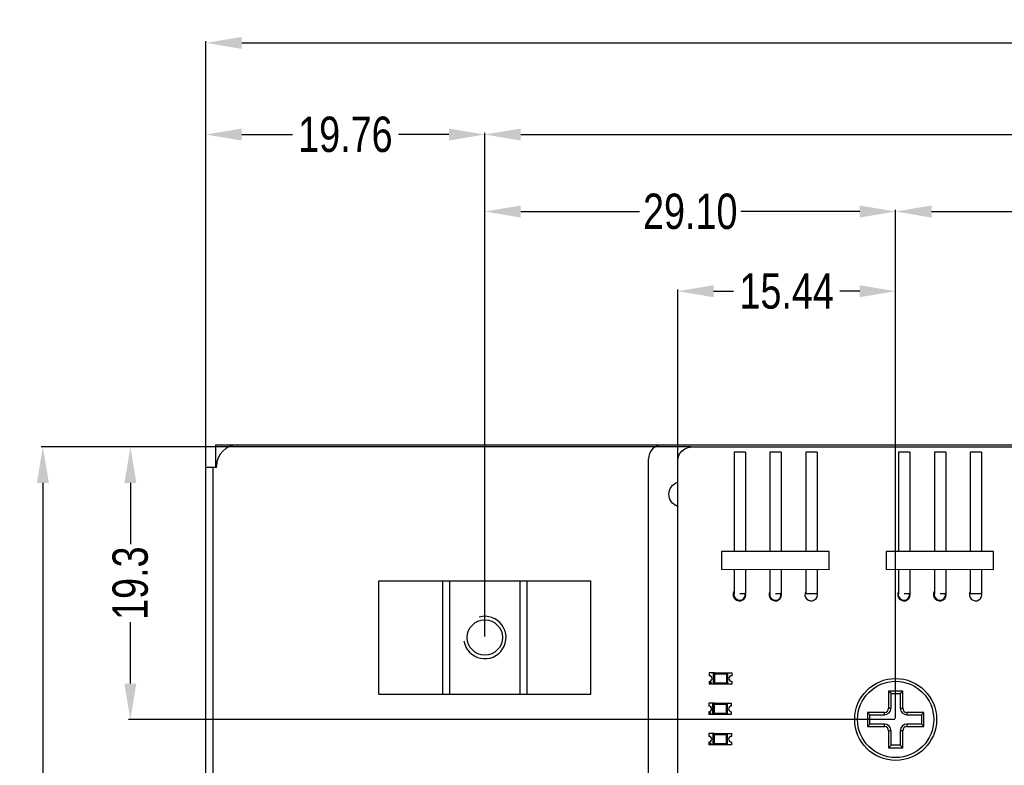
# Model space of a CAD drawing. Header units: millimetres. Extents: x 718 to 1157, y -195 to -52.
# Tile 63 of 156: x 958 to 1028, y -105 to -52. Entities that reach past the tile are written whole.
import ezdxf

# ---------------------------------------------------------------- set-up
doc = ezdxf.new("R2010")
doc.units = ezdxf.units.MM
doc.header["$LTSCALE"] = 1.21
doc.header["$MEASUREMENT"] = 0
doc.header["$PDMODE"] = 3
doc.header["$PDSIZE"] = 0.3125
doc.layers.get('0').update_dxf_attribs({"linetype": 'CONTINUOUS'})
doc.layers.get('DEFPOINTS').update_dxf_attribs({"linetype": 'CONTINUOUS'})
doc.layers.add('Dim', color=3, linetype='CONTINUOUS', lineweight=25)
doc.styles.get("Standard").update_dxf_attribs({"font": 'txt', "width": 0.8})
doc.dimstyles.get("Standard").update_dxf_attribs({"dimtxt": 0.15625, "dimasz": 0.1875, "dimexe": 0.125, "dimexo": 0.0625, "dimgap": 0.09, "dimtad": 0, "dimtih": 1, "dimtoh": 1, "dimzin": 4, "dimdsep": 46, "dimtxsty": 'Standard', "dimblk": '_FILLED', "dimblk1": '_FILLED', "dimblk2": '_FILLED', "dimcen": 0.09, "dimazin": 1, "dimtp": 0.01, "dimtm": 0.01, "dimtfac": 1, "dimtofl": 0, "dimtmove": 0, "dimatfit": 3, "dimldrblk": '_FILLED', "dimfxl": 1, "dimtolj": 1, "dimtzin": 4, "dimarcsym": 0})

# ---------------------------------------------------------------- blocks, each defined once
blk = doc.blocks.new('_FILLED')
at = {"color": 0, "linetype": 'ByBlock'}
blk.add_solid([(0, 0), (-1, 0.167), (-1, -0.167)], dxfattribs=at)
blk = doc.blocks.new('*D35')
at = {"layer": 'DEFPOINTS', "color": 0}
for p in [(971.528, -60.38), (971.528, -83.944), (991.288, -95.98)]:
    blk.add_point(p, dxfattribs=at)
at = {"layer": 'Dim', "color": 0, "lineweight": -2}
for p, q in [((971.528, -83.881), (971.528, -60.255)), ((974.068, -60.38), (977.651, -60.38)), ((988.748, -60.38), (985.165, -60.38)), ((991.288, -95.917), (991.288, -60.255))]:
    blk.add_line(p, q, dxfattribs=at)
at = {"layer": 'Dim', "color": 0, "lineweight": -2, "xscale": 2.54, "yscale": 2.54, "zscale": 2.54, "rotation": 180}
blk.add_blockref('_FILLED', (971.528, -60.38), dxfattribs=at)
at = {"layer": 'Dim', "color": 0, "lineweight": -2, "xscale": 2.54, "yscale": 2.54, "zscale": 2.54}
blk.add_blockref('_FILLED', (991.288, -60.38), dxfattribs=at)
at = {"layer": 'Dim', "color": 0, "insert": (981.408, -60.38), "char_height": 2.5, "attachment_point": 5, "line_spacing_factor": 2.5}
blk.add_mtext('\\A1;19.76', dxfattribs=at)
blk = doc.blocks.new('*D36')
at = {"layer": 'DEFPOINTS', "color": 0}
for p in [(1117.488, -60.38), (991.288, -95.917), (1117.488, -95.98)]:
    blk.add_point(p, dxfattribs=at)
at = {"layer": 'Dim', "color": 0, "lineweight": -2}
for p, q in [((991.288, -95.855), (991.288, -60.255)), ((993.828, -60.38), (1049.798, -60.38)), ((1114.948, -60.38), (1058.978, -60.38)), ((1117.488, -95.917), (1117.488, -60.255))]:
    blk.add_line(p, q, dxfattribs=at)
at = {"layer": 'Dim', "color": 0, "lineweight": -2, "xscale": 2.54, "yscale": 2.54, "zscale": 2.54, "rotation": 180}
blk.add_blockref('_FILLED', (991.288, -60.38), dxfattribs=at)
at = {"layer": 'Dim', "color": 0, "lineweight": -2, "xscale": 2.54, "yscale": 2.54, "zscale": 2.54}
blk.add_blockref('_FILLED', (1117.488, -60.38), dxfattribs=at)
at = {"layer": 'Dim', "color": 0, "insert": (1054.388, -60.38), "char_height": 2.5, "attachment_point": 5, "line_spacing_factor": 2.5}
blk.add_mtext('\\A1;126.20', dxfattribs=at)
blk = doc.blocks.new('*D39')
at = {"layer": 'DEFPOINTS', "color": 0}
for p in [(1078.388, -65.829), (1020.388, -101.78), (1078.388, -101.78)]:
    blk.add_point(p, dxfattribs=at)
at = {"layer": 'Dim', "color": 0, "lineweight": -2}
for p, q in [((1020.388, -101.717), (1020.388, -65.704)), ((1022.928, -65.829), (1045.631, -65.829)), ((1075.848, -65.829), (1053.145, -65.829)), ((1078.388, -101.717), (1078.388, -65.704))]:
    blk.add_line(p, q, dxfattribs=at)
at = {"layer": 'Dim', "color": 0, "lineweight": -2, "xscale": 2.54, "yscale": 2.54, "zscale": 2.54, "rotation": 180}
blk.add_blockref('_FILLED', (1020.388, -65.829), dxfattribs=at)
at = {"layer": 'Dim', "color": 0, "lineweight": -2, "xscale": 2.54, "yscale": 2.54, "zscale": 2.54}
blk.add_blockref('_FILLED', (1078.388, -65.829), dxfattribs=at)
at = {"layer": 'Dim', "color": 0, "insert": (1049.388, -65.829), "char_height": 2.5, "attachment_point": 5, "line_spacing_factor": 2.5}
blk.add_mtext('\\A1;58.00', dxfattribs=at)
blk = doc.blocks.new('*D40')
at = {"layer": 'DEFPOINTS', "color": 0}
for p in [(991.288, -65.829), (991.288, -95.917), (1020.388, -101.717)]:
    blk.add_point(p, dxfattribs=at)
at = {"layer": 'Dim', "color": 0, "lineweight": -2}
for p, q in [((991.288, -95.855), (991.288, -65.704)), ((993.828, -65.829), (1002.248, -65.829)), ((1017.848, -65.829), (1009.428, -65.829)), ((1020.388, -101.655), (1020.388, -65.704))]:
    blk.add_line(p, q, dxfattribs=at)
at = {"layer": 'Dim', "color": 0, "lineweight": -2, "xscale": 2.54, "yscale": 2.54, "zscale": 2.54, "rotation": 180}
blk.add_blockref('_FILLED', (991.288, -65.829), dxfattribs=at)
at = {"layer": 'Dim', "color": 0, "lineweight": -2, "xscale": 2.54, "yscale": 2.54, "zscale": 2.54}
blk.add_blockref('_FILLED', (1020.388, -65.829), dxfattribs=at)
at = {"layer": 'Dim', "color": 0, "insert": (1005.838, -65.829), "char_height": 2.5, "attachment_point": 5, "line_spacing_factor": 2.5}
blk.add_mtext('\\A1;29.10', dxfattribs=at)
blk = doc.blocks.new('*D43')
at = {"layer": 'DEFPOINTS', "color": 0}
for p in [(1020.388, -71.469), (1004.949, -83.495), (1020.388, -101.717)]:
    blk.add_point(p, dxfattribs=at)
at = {"layer": 'Dim', "color": 0, "lineweight": -2}
for p, q in [((1004.949, -83.432), (1004.949, -71.344)), ((1007.489, -71.469), (1008.912, -71.469)), ((1017.848, -71.469), (1016.425, -71.469)), ((1020.388, -101.655), (1020.388, -71.344))]:
    blk.add_line(p, q, dxfattribs=at)
at = {"layer": 'Dim', "color": 0, "lineweight": -2, "xscale": 2.54, "yscale": 2.54, "zscale": 2.54, "rotation": 180}
blk.add_blockref('_FILLED', (1004.949, -71.469), dxfattribs=at)
at = {"layer": 'Dim', "color": 0, "lineweight": -2, "xscale": 2.54, "yscale": 2.54, "zscale": 2.54}
blk.add_blockref('_FILLED', (1020.388, -71.469), dxfattribs=at)
at = {"layer": 'Dim', "color": 0, "insert": (1012.669, -71.469), "char_height": 2.5, "attachment_point": 5, "line_spacing_factor": 2.5}
blk.add_mtext('\\A1;15.44', dxfattribs=at)
blk = doc.blocks.new('*D45')
at = {"layer": 'DEFPOINTS', "color": 0}
for p in [(1005.958, -82.495), (959.979, -155.503), (1005.958, -155.503)]:
    blk.add_point(p, dxfattribs=at)
at = {"layer": 'Dim', "color": 0, "lineweight": -2}
for p, q in [((1005.895, -82.495), (959.854, -82.495)), ((959.979, -85.035), (959.979, -116.076)), ((959.979, -152.963), (959.979, -121.922)), ((1005.895, -155.503), (959.854, -155.503))]:
    blk.add_line(p, q, dxfattribs=at)
at = {"layer": 'Dim', "color": 0, "lineweight": -2, "xscale": 2.54, "yscale": 2.54, "zscale": 2.54}
for p, rotation in [((959.979, -82.495), 90), ((959.979, -155.503), 270)]:
    blk.add_blockref('_FILLED', p, dxfattribs=dict(at, rotation=rotation))
at = {"layer": 'Dim', "color": 0, "insert": (959.979, -118.999), "char_height": 2.5, "attachment_point": 5, "rotation": 90, "line_spacing_factor": 2.5}
blk.add_mtext('\\A1;73.0', dxfattribs=at)
blk = doc.blocks.new('*D46')
at = {"layer": 'DEFPOINTS', "color": 0}
for p in [(966.178, -82.495), (1005.958, -82.495), (1020.388, -101.78)]:
    blk.add_point(p, dxfattribs=at)
at = {"layer": 'Dim', "color": 0, "lineweight": -2}
for p, q in [((1005.895, -82.495), (966.053, -82.495)), ((966.178, -85.035), (966.178, -89.38)), ((966.178, -99.24), (966.178, -94.894)), ((1020.325, -101.78), (966.053, -101.78))]:
    blk.add_line(p, q, dxfattribs=at)
at = {"layer": 'Dim', "color": 0, "lineweight": -2, "xscale": 2.54, "yscale": 2.54, "zscale": 2.54}
for p, rotation in [((966.178, -82.495), 90), ((966.178, -101.78), 270)]:
    blk.add_blockref('_FILLED', p, dxfattribs=dict(at, rotation=rotation))
at = {"layer": 'Dim', "color": 0, "insert": (966.178, -92.137), "char_height": 2.5, "attachment_point": 5, "rotation": 90, "line_spacing_factor": 2.5}
blk.add_mtext('\\A1;19.3', dxfattribs=at)
blk = doc.blocks.new('*D111')
at = {"layer": 'DEFPOINTS', "color": 0}
for p in [(1136.928, -53.893), (971.528, -83.944), (1136.928, -83.944)]:
    blk.add_point(p, dxfattribs=at)
at = {"layer": 'Dim', "color": 0, "lineweight": -2}
for p, q in [((971.528, -83.881), (971.528, -53.768)), ((974.068, -53.893), (1049.638, -53.893)), ((1134.388, -53.893), (1058.818, -53.893)), ((1136.928, -83.881), (1136.928, -53.768))]:
    blk.add_line(p, q, dxfattribs=at)
at = {"layer": 'Dim', "color": 0, "lineweight": -2, "xscale": 2.54, "yscale": 2.54, "zscale": 2.54, "rotation": 180}
blk.add_blockref('_FILLED', (971.528, -53.893), dxfattribs=at)
at = {"layer": 'Dim', "color": 0, "lineweight": -2, "xscale": 2.54, "yscale": 2.54, "zscale": 2.54}
blk.add_blockref('_FILLED', (1136.928, -53.893), dxfattribs=at)
at = {"layer": 'Dim', "color": 0, "insert": (1054.228, -53.893), "char_height": 2.5, "attachment_point": 5}
blk.add_mtext('\\A1;165.40', dxfattribs=at)

msp = doc.modelspace()

# ---------------------------------------------------------------- linework, layer by layer
at = {"color": 7, "linetype": 'Continuous'}
for p, q in [((972.228, -83.944), (972.228, -82.344)), ((972.228, -82.344), (1041.367, -82.344)), ((1004.984, -83.234), (1005.084, -82.99)), ((1005.084, -82.99), (1005.245, -82.781)), ((1005.245, -82.781), (1005.454, -82.621)), ((1005.454, -82.621), (1005.697, -82.52)), ((1005.697, -82.52), (1005.958, -82.495)), ((1005.958, -82.495), (1041.367, -82.495)), ((1008.943, -82.861), (1008.943, -89.893)), ((1009.743, -82.861), (1008.943, -82.861)), ((1009.743, -82.861), (1009.743, -89.893)), ((1011.483, -82.861), (1011.483, -89.893)), ((1012.283, -82.861), (1011.483, -82.861)), ((1012.283, -82.861), (1012.283, -89.893)), ((1014.023, -82.861), (1014.023, -89.893)), ((1014.823, -82.861), (1014.023, -82.861)), ((1014.823, -82.861), (1014.823, -89.893)), ((1020.593, -82.861), (1020.593, -89.893)), ((1021.393, -82.861), (1020.593, -82.861)), ((1021.393, -82.861), (1021.393, -89.893)), ((1023.133, -82.861), (1023.133, -89.893)), ((1023.933, -82.861), (1023.133, -82.861)), ((1023.933, -82.861), (1023.933, -89.893)), ((1025.673, -82.861), (1025.673, -89.893)), ((1026.473, -82.861), (1025.673, -82.861)), ((1026.473, -82.861), (1026.473, -89.893)), ((1002.878, -155.344), (1002.878, -83.344)), ((1004.949, -83.495), (1004.984, -83.234)), ((1004.958, -154.495), (1004.949, -83.495)), ((971.528, -179.194), (971.528, -83.944)), ((972.278, -83.944), (971.528, -83.944)), ((972.028, -83.944), (972.028, -179.194)), ((972.278, -83.944), (972.278, -83.844)), ((1008.055, -89.893), (1008.055, -91.163)), ((1015.675, -89.893), (1008.055, -89.893)), ((1015.676, -91.189), (1015.675, -89.893)), ((1019.705, -89.893), (1019.705, -91.163)), ((1027.325, -89.893), (1019.705, -89.893)), ((1027.326, -91.189), (1027.325, -89.893)), ((1015.676, -91.189), (1008.055, -91.163)), ((1008.943, -91.166), (1008.943, -92.829)), ((1009.743, -91.169), (1009.743, -92.861)), ((1011.483, -91.175), (1011.483, -92.829)), ((1012.283, -91.177), (1012.283, -92.861)), ((1014.023, -91.183), (1014.023, -92.861)), ((1014.823, -91.186), (1014.823, -92.861)), ((1027.326, -91.189), (1019.705, -91.163)), ((1020.593, -91.166), (1020.593, -92.829)), ((1021.393, -91.169), (1021.393, -92.861)), ((1023.133, -91.175), (1023.133, -92.829)), ((1023.933, -91.177), (1023.933, -92.861)), ((1025.673, -91.183), (1025.673, -92.861)), ((1026.473, -91.186), (1026.473, -92.861)), ((983.788, -99.98), (983.788, -91.98)), ((983.788, -91.98), (998.788, -91.98)), ((988.322, -99.98), (988.322, -91.98)), ((988.788, -91.98), (988.788, -99.98)), ((993.788, -99.98), (993.788, -91.98)), ((994.253, -91.98), (994.253, -99.98)), ((998.788, -99.98), (998.788, -91.98)), ((1009.343, -92.861), (1009.743, -92.861)), ((1011.883, -92.861), (1012.283, -92.861)), ((1014.023, -92.861), (1014.823, -92.861)), ((1020.554, -92.83), (1020.593, -92.83)), ((1020.993, -92.861), (1021.393, -92.861)), ((1023.094, -92.83), (1023.133, -92.83)), ((1023.533, -92.861), (1023.933, -92.861)), ((1025.673, -92.861), (1026.473, -92.861)), ((1007.48, -99.233), (1007.48, -98.533)), ((1007.48, -98.533), (1007.528, -98.582)), ((1007.48, -98.533), (1008.48, -98.533)), ((1007.508, -99.205), (1007.508, -98.562)), ((1007.508, -98.562), (1008.451, -98.562)), ((1007.528, -98.582), (1007.528, -99.185)), ((1008.432, -98.582), (1007.528, -98.582)), ((1007.58, -98.533), (1007.58, -98.483)), ((1007.58, -98.483), (1008.78, -98.483)), ((1008.38, -98.483), (1008.38, -98.533)), ((1008.432, -98.582), (1008.48, -98.533)), ((1008.432, -99.185), (1008.432, -98.582)), ((1008.451, -98.562), (1008.451, -99.205)), ((1008.48, -98.533), (1008.48, -99.233)), ((1008.78, -98.483), (1008.78, -98.683)), ((1007.528, -99.185), (1007.48, -99.233)), ((1008.48, -99.233), (1007.48, -99.233)), ((1008.451, -99.205), (1007.508, -99.205)), ((1007.528, -99.185), (1008.432, -99.185)), ((1007.58, -99.283), (1007.58, -99.233)), ((1008.78, -99.283), (1007.58, -99.283)), ((1008.38, -99.233), (1008.38, -99.283)), ((1008.432, -99.185), (1008.48, -99.233)), ((1008.78, -99.083), (1008.78, -99.283)), ((983.788, -99.98), (998.788, -99.98)), ((1019.888, -99.78), (1019.888, -100.98)), ((1020.062, -99.954), (1019.888, -99.78)), ((1020.888, -99.78), (1019.888, -99.78)), ((1020.062, -100.98), (1020.062, -99.954)), ((1020.062, -99.954), (1020.714, -99.954)), ((1020.714, -99.954), (1020.888, -99.78)), ((1020.714, -99.954), (1020.714, -100.98)), ((1020.888, -100.98), (1020.888, -99.78)), ((1007.448, -101.38), (1007.448, -100.68)), ((1007.448, -100.68), (1007.496, -100.728)), ((1007.448, -100.68), (1008.448, -100.68)), ((1007.477, -101.352), (1007.477, -100.708)), ((1007.477, -100.708), (1008.42, -100.708)), ((1007.496, -100.728), (1007.496, -101.332)), ((1008.4, -100.728), (1007.496, -100.728)), ((1007.548, -100.68), (1007.548, -100.63)), ((1007.548, -100.63), (1008.748, -100.63)), ((1008.348, -100.63), (1008.348, -100.68)), ((1008.4, -100.728), (1008.448, -100.68)), ((1008.4, -101.332), (1008.4, -100.728)), ((1008.42, -100.708), (1008.42, -101.352)), ((1008.448, -100.68), (1008.448, -101.38)), ((1008.748, -100.63), (1008.748, -100.83)), ((1019.888, -100.98), (1020.062, -100.98)), ((1020.714, -100.98), (1020.888, -100.98)), ((1007.496, -101.332), (1007.448, -101.38)), ((1008.448, -101.38), (1007.448, -101.38)), ((1008.42, -101.352), (1007.477, -101.352)), ((1007.496, -101.332), (1008.4, -101.332)), ((1007.548, -101.43), (1007.548, -101.38)), ((1008.748, -101.43), (1007.548, -101.43)), ((1008.348, -101.38), (1008.348, -101.43)), ((1008.4, -101.332), (1008.448, -101.38)), ((1008.748, -101.23), (1008.748, -101.43)), ((1018.388, -101.28), (1018.388, -102.28)), ((1018.562, -101.454), (1018.388, -101.28)), ((1019.588, -101.28), (1018.388, -101.28)), ((1018.562, -102.105), (1018.562, -101.454)), ((1018.562, -101.454), (1019.588, -101.454)), ((1019.588, -101.454), (1019.588, -101.28)), ((1021.188, -101.28), (1021.188, -101.454)), ((1022.388, -101.28), (1021.188, -101.28)), ((1021.188, -101.454), (1022.214, -101.454)), ((1022.214, -101.454), (1022.388, -101.28)), ((1022.214, -101.454), (1022.214, -102.105)), ((1022.388, -102.28), (1022.388, -101.28)), ((1018.562, -102.105), (1018.388, -102.28)), ((1018.388, -102.28), (1019.588, -102.28)), ((1019.588, -102.105), (1018.562, -102.105)), ((1019.588, -102.28), (1019.588, -102.105)), ((1021.188, -102.105), (1021.188, -102.28)), ((1022.214, -102.105), (1021.188, -102.105)), ((1021.188, -102.28), (1022.388, -102.28)), ((1022.214, -102.105), (1022.388, -102.28)), ((1007.458, -103.527), (1007.458, -102.827)), ((1007.458, -102.827), (1007.506, -102.875)), ((1007.458, -102.827), (1008.458, -102.827)), ((1007.486, -103.498), (1007.486, -102.855)), ((1007.486, -102.855), (1008.429, -102.855)), ((1007.506, -102.875), (1007.506, -103.478)), ((1008.409, -102.875), (1007.506, -102.875)), ((1007.558, -102.827), (1007.558, -102.777)), ((1007.558, -102.777), (1008.758, -102.777)), ((1008.358, -102.777), (1008.358, -102.827)), ((1008.409, -102.875), (1008.458, -102.827)), ((1008.409, -103.478), (1008.409, -102.875)), ((1008.429, -102.855), (1008.429, -103.498)), ((1008.458, -102.827), (1008.458, -103.527)), ((1008.758, -102.777), (1008.758, -102.977)), ((1019.888, -102.58), (1019.888, -103.78)), ((1020.062, -102.58), (1019.888, -102.58)), ((1020.062, -103.605), (1020.062, -102.58)), ((1020.714, -102.58), (1020.714, -103.605)), ((1020.888, -102.58), (1020.714, -102.58)), ((1020.888, -103.78), (1020.888, -102.58)), ((1007.506, -103.478), (1007.458, -103.527)), ((1008.458, -103.527), (1007.458, -103.527)), ((1008.429, -103.498), (1007.486, -103.498)), ((1007.506, -103.478), (1008.409, -103.478)), ((1007.558, -103.577), (1007.558, -103.527)), ((1008.758, -103.577), (1007.558, -103.577)), ((1008.358, -103.527), (1008.358, -103.577)), ((1008.409, -103.478), (1008.458, -103.527)), ((1008.758, -103.377), (1008.758, -103.577)), ((1020.062, -103.605), (1019.888, -103.78)), ((1019.888, -103.78), (1020.888, -103.78)), ((1020.714, -103.605), (1020.062, -103.605)), ((1020.714, -103.605), (1020.888, -103.78))]:
    msp.add_line(p, q, dxfattribs=at)
at = {"color": 6, "linetype": 'Continuous'}
for p, q in [((1007.18, -98.483), (1007.18, -98.683)), ((1007.58, -98.483), (1007.18, -98.483)), ((1007.58, -99.233), (1007.58, -98.533)), ((1007.18, -99.083), (1007.18, -99.283)), ((1007.58, -99.283), (1007.18, -99.283)), ((1007.148, -100.63), (1007.148, -100.83)), ((1007.548, -100.63), (1007.148, -100.63)), ((1007.548, -101.38), (1007.548, -100.68)), ((1007.148, -101.23), (1007.148, -101.43)), ((1007.548, -101.43), (1007.148, -101.43)), ((1007.158, -102.777), (1007.158, -102.977)), ((1007.558, -102.777), (1007.158, -102.777)), ((1007.558, -103.527), (1007.558, -102.827)), ((1007.158, -103.377), (1007.158, -103.577)), ((1007.558, -103.577), (1007.158, -103.577))]:
    msp.add_line(p, q, dxfattribs=at)
at = {"color": 7, "linetype": 'Continuous'}
for centre, radius in [((991.288, -95.98), 1.25), ((1020.388, -101.78), 2.9), ((1007.28, -99.183), 0.04), ((1020.388, -101.78), 2.7), ((1007.248, -101.33), 0.04), ((1007.258, -103.477), 0.04)]:
    msp.add_circle(centre, radius, dxfattribs=at)
for centre, radius, start, end in [((973.778, -83.844), 1.5, 90, 180), ((1003.878, -83.344), 1, 90, 180), ((1009.325, -92.944), 0.445, 150.7924, 17.58664), ((1011.865, -92.944), 0.445, 150.7904, 17.58113), ((1014.405, -92.944), 0.445, 150.78841, 17.57561), ((1020.975, -92.944), 0.445, 150.79431, 17.59194), ((1023.515, -92.944), 0.445, 150.79232, 17.58642), ((1026.055, -92.944), 0.445, 150.79033, 17.58091), ((1009.325, -92.944), 0.4, 163.14617, 251.37809), ((1009.326, -92.945), 0.4, 163.3617, 12.15047), ((1011.865, -92.944), 0.4, 163.14617, 251.37809), ((1011.866, -92.945), 0.4, 163.3617, 12.15047), ((1020.975, -92.944), 0.4, 163.15964, 251.37809), ((1020.976, -92.945), 0.4, 163.37531, 12.15047), ((1023.515, -92.944), 0.4, 163.14617, 251.37809), ((1023.516, -92.945), 0.4, 163.3617, 12.15047), ((1008.78, -98.883), 0.2, 90.00001, 270.00001), ((1008.748, -101.03), 0.2, 90.00001, 270.00001), ((1019.588, -100.98), 0.474, 270, 0), ((1019.588, -100.98), 0.3, 270, 0), ((1021.188, -100.98), 0.474, 180, 270), ((1021.188, -100.98), 0.3, 180, 270), ((1019.588, -102.58), 0.474, 0, 90), ((1019.588, -102.58), 0.3, 0, 90), ((1021.188, -102.58), 0.474, 90, 180), ((1021.188, -102.58), 0.3, 90, 180), ((1008.758, -103.177), 0.2, 90.00001, 270.00001)]:
    msp.add_arc(centre, radius, start, end, dxfattribs=at)
msp.add_arc((991.288, -95.98), 1.5, 189.19963, 105.29881)
at = {"color": 6, "linetype": 'Continuous'}
for centre in [(1007.18, -98.883), (1007.148, -101.03), (1007.158, -103.177)]:
    msp.add_arc(centre, 0.2, 270.00001, 90.00001, dxfattribs=at)
at = {"color": 7, "linetype": 'Continuous'}
msp.add_open_spline([(1004.946, -86.698), (1004.771, -86.64), (1004.448, -86.406), (1004.268, -85.844), (1004.448, -85.281), (1004.77, -85.047), (1004.946, -84.989)], degree=3, knots=[0, 0, 0, 0, 0.250039, 0.500016, 0.749985, 1, 1, 1, 1], dxfattribs=at)

# ---------------------------------------------------------------- dimensions: what is measured, and where the dimension line sits
at = {"layer": 'Dim'}
for base, p1, p2, override, picture, middle in [((1136.928, -53.893), (971.528, -83.944), (1136.928, -83.944), {"dimtxt": 2.5, "dimasz": 2.54, "dimtih": 0, "dimtoh": 0, "dimzin": 0, "dimcen": 0.198, "dimadec": 0, "dimazin": 0, "dimtp": 0, "dimtm": 0, "dimtzin": 0}, '*D111', (1054.228, -53.893)), ((971.528, -60.38), (991.288, -95.98), (971.528, -83.944), {"dimtxt": 2.5, "dimasz": 2.54, "dimtih": 0, "dimtoh": 0, "dimzin": 0, "dimcen": 0.198, "dimadec": 0, "dimazin": 0, "dimtp": 0, "dimtm": 0, "dimtdec": 4, "dimtzin": 0}, '*D35', (981.408, -60.38)), ((1117.488, -60.38), (991.288, -95.917), (1117.488, -95.98), {"dimtxt": 2.5, "dimasz": 2.54, "dimtih": 0, "dimtoh": 0, "dimzin": 0, "dimcen": 0.198, "dimadec": 0, "dimazin": 0, "dimtp": 0, "dimtm": 0, "dimtdec": 4, "dimtzin": 0}, '*D36', (1054.388, -60.38)), ((991.288, -65.829), (1020.388, -101.717), (991.288, -95.917), {"dimtxt": 2.5, "dimasz": 2.54, "dimtih": 0, "dimtoh": 0, "dimzin": 0, "dimcen": 0.198, "dimadec": 0, "dimazin": 0, "dimtp": 0, "dimtm": 0, "dimtdec": 4, "dimtzin": 0}, '*D40', (1005.838, -65.829)), ((1078.388, -65.829), (1020.388, -101.78), (1078.388, -101.78), {"dimtxt": 2.5, "dimasz": 2.54, "dimtih": 0, "dimtoh": 0, "dimzin": 0, "dimcen": 0.198, "dimadec": 0, "dimazin": 0, "dimtp": 0, "dimtm": 0, "dimtdec": 4, "dimtzin": 0}, '*D39', (1049.388, -65.829)), ((1020.388, -71.469), (1004.949, -83.495), (1020.388, -101.717), {"dimtxt": 2.5, "dimasz": 2.54, "dimtih": 0, "dimtoh": 0, "dimzin": 0, "dimcen": 0.198, "dimadec": 0, "dimazin": 0, "dimtp": 0, "dimtm": 0, "dimtdec": 4, "dimtzin": 0}, '*D43', (1012.669, -71.469))]:
    dim = msp.add_linear_dim(base=base, p1=p1, p2=p2, dimstyle='Standard', override=override, dxfattribs=at)
    dim.commit()
    dim.dimension.update_dxf_attribs({"geometry": picture, "text_midpoint": middle})
for base, p1, p2, picture, middle in [((959.979, -155.503), (1005.958, -82.495), (1005.958, -155.503), '*D45', (959.979, -118.999)), ((966.178, -82.495), (1020.388, -101.78), (1005.958, -82.495), '*D46', (966.178, -92.137))]:
    dim = msp.add_linear_dim(base=base, p1=p1, p2=p2, angle=90, dimstyle='Standard', override={"dimtxt": 2.5, "dimasz": 2.54, "dimtih": 0, "dimtoh": 0, "dimdec": 1, "dimzin": 0, "dimcen": 0.198, "dimadec": 0, "dimazin": 0, "dimtp": 0, "dimtm": 0, "dimtdec": 4, "dimtzin": 0}, dxfattribs=at)
    dim.commit()
    dim.dimension.update_dxf_attribs({"geometry": picture, "text_midpoint": middle})

doc.saveas('drawing.dxf')
